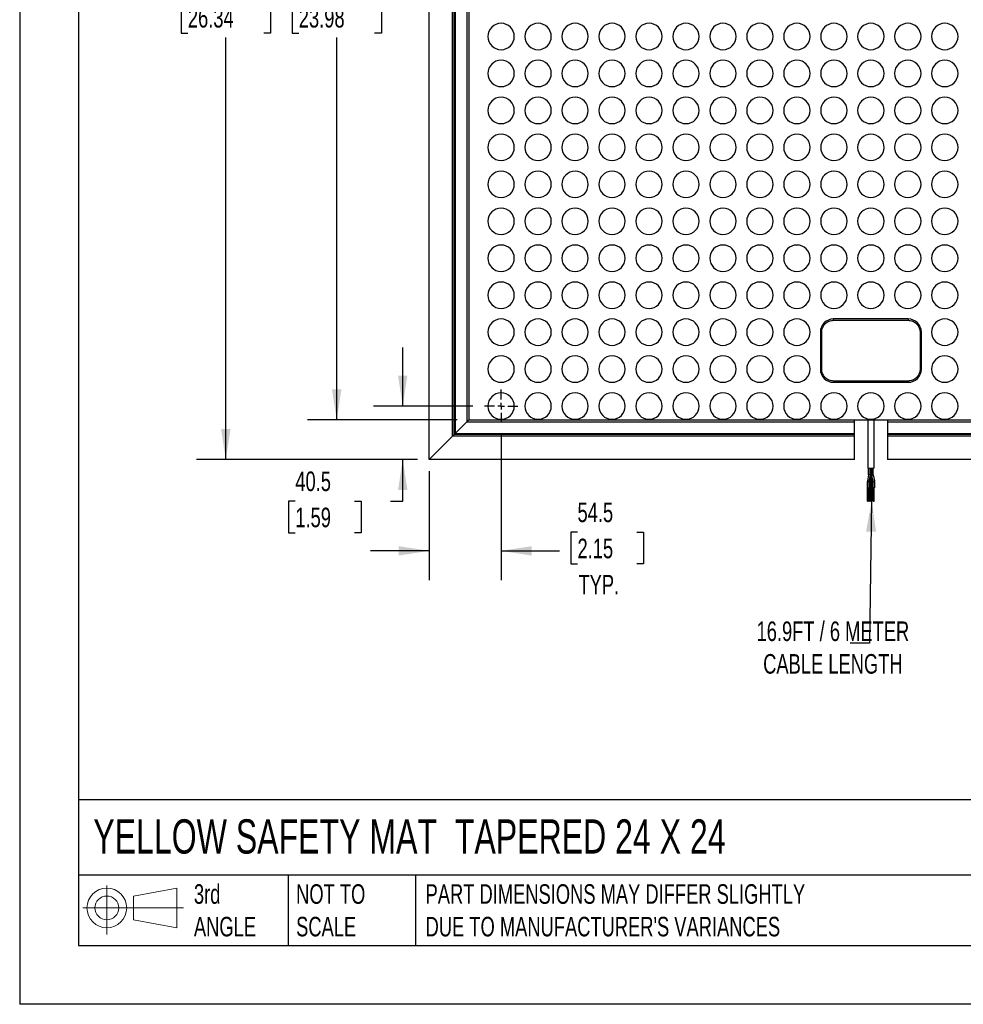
# Model space of a CAD drawing. Header units: millimetres. Extents: x 0 to 1956, y 0 to 1511.
# Tile 1 of 24: x 0 to 715, y 0 to 746. Entities that reach past the tile are written whole.
import ezdxf

# ---------------------------------------------------------------- set-up
doc = ezdxf.new("R2010")
doc.units = ezdxf.units.MM
doc.header["$LTSCALE"] = 7
doc.linetypes.add('CENTERX2', pattern=[20.32, 12.7, -2.54, 2.54, -2.54])
doc.layers.add('CENTER', color=40, linetype='CENTERX2')
doc.layers.add('DIMENSIONS', color=140, linetype='Continuous', lineweight=25)
doc.layers.add('TEXT', color=140, linetype='Continuous', lineweight=25)
doc.styles.add('SLDTEXTSTYLE0', font='TXT', dxfattribs={"width": 0.7})
doc.dimstyles.new('SLDDIMSTYLE1', dxfattribs={"dimtxt": 15.106055, "dimasz": 23.114, "dimexe": 0, "dimexo": 0.0625, "dimgap": 3.776514, "dimtad": 0, "dimtih": 1, "dimtoh": 1, "dimdec": 1, "dimrnd": 1e-09, "dimzin": 4, "dimdsep": 46, "dimtxsty": 'SLDTEXTSTYLE0', "dimsah": 1, "dimcen": 0.09, "dimadec": 0, "dimazin": 1, "dimtfac": 1, "dimtdec": 1, "dimtofl": 0, "dimtmove": 0, "dimatfit": 3, "dimfxl": 0, "dimfrac": 2, "dimtolj": 1, "dimtzin": 12, "dimarcsym": 0})
doc.dimstyles.new('SLDDIMSTYLE2', dxfattribs={"dimtxt": 15.106055, "dimasz": 23.114, "dimexe": 0, "dimexo": 0.0625, "dimgap": 3.776514, "dimtad": 0, "dimtih": 1, "dimtoh": 1, "dimdec": 1, "dimrnd": 1e-09, "dimzin": 12, "dimdsep": 46, "dimtxsty": 'SLDTEXTSTYLE0', "dimsah": 1, "dimcen": 0.09, "dimadec": 0, "dimazin": 3, "dimtfac": 1, "dimtdec": 1, "dimtmove": 0, "dimatfit": 0, "dimfxl": 0, "dimfrac": 2, "dimtolj": 1, "dimtzin": 12, "dimarcsym": 0})
doc.dimstyles.new('SLDDIMSTYLE4', dxfattribs={"dimtxt": 0.18, "dimasz": 23.114, "dimexe": 0, "dimexo": 0.0625, "dimgap": 0, "dimtad": 0, "dimtih": 1, "dimtoh": 1, "dimdec": 0, "dimrnd": 1e-09, "dimzin": 0, "dimdsep": 46, "dimtxsty": 'Standard', "dimsah": 1, "dimcen": 0.09, "dimadec": 0, "dimazin": 0, "dimtfac": 23.114, "dimtdec": 0, "dimtofl": 0, "dimtmove": 0, "dimatfit": 3, "dimfxl": 0, "dimfrac": 2, "dimtolj": 1, "dimtzin": 0, "dimarcsym": 0})

# ---------------------------------------------------------------- blocks, each defined once
blk = doc.blocks.new('Block11')
at = {"color": 7, "linetype": 'Continuous', "lineweight": 18}
for p, q in [((18.12, 37.17), (18.12, 0)), ((38.36, 29.17), (71.23, 35.22)), ((71.23, 35.22), (71.23, 5.12)), ((38.36, 11.17), (38.36, 29.17)), ((0, 20.17), (76.12, 20.17)), ((38.36, 11.17), (71.23, 5.12))]:
    blk.add_line(p, q, dxfattribs=at)
for radius in [15.05, 9]:
    blk.add_circle((18.12, 20.17), radius, dxfattribs=at)
blk = doc.blocks.new('Block12')
at = {"color": 7, "linetype": 'Continuous'}
blk.add_blockref('Block11', (0, 0), dxfattribs=at)
blk = doc.blocks.new('_D_3')
at = {"layer": 'DIMENSIONS'}
for p, q in [((331.19, 1051.73), (217.86, 1051.73)), ((240.08, 1051.73), (240.08, 787.13)), ((211.36, 759.74), (206.28, 759.74)), ((206.28, 759.74), (206.28, 735.73)), ((268.81, 759.74), (273.88, 759.74)), ((273.88, 759.74), (273.88, 735.73)), ((206.28, 735.73), (211.36, 735.73)), ((240.08, 442.73), (240.08, 732.35)), ((273.88, 735.73), (268.81, 735.73)), ((331.19, 442.73), (217.86, 442.73))]:
    blk.add_line(p, q, dxfattribs=at)
for points in [[(240.08, 1051.73), (236.53, 1028.62), (243.64, 1028.62)], [(240.08, 442.73), (243.64, 465.85), (236.53, 465.85)]]:
    blk.add_solid(points, dxfattribs=at)
at = {"layer": 'DIMENSIONS', "char_height": 14.817, "attachment_point": 1, "style": 'SLDTEXTSTYLE0'}
for s, insert in [('609.0', (211.36, 782.22)), ('23.98', (211.36, 754.83))]:
    blk.add_mtext(s, dxfattribs=dict(at, insert=insert))
blk = doc.blocks.new('_D_4')
at = {"layer": 'DIMENSIONS'}
for p, q in [((301.19, 1081.73), (133.86, 1081.73)), ((156.08, 1081.73), (156.08, 787.13)), ((127.36, 759.74), (122.28, 759.74)), ((122.28, 759.74), (122.28, 735.73)), ((184.81, 759.74), (189.88, 759.74)), ((189.88, 759.74), (189.88, 735.73)), ((122.28, 735.73), (127.36, 735.73)), ((156.08, 412.73), (156.08, 732.35)), ((189.88, 735.73), (184.81, 735.73)), ((301.19, 412.73), (133.86, 412.73))]:
    blk.add_line(p, q, dxfattribs=at)
for points in [[(156.08, 1081.73), (152.53, 1058.62), (159.64, 1058.62)], [(156.08, 412.73), (159.64, 435.85), (152.53, 435.85)]]:
    blk.add_solid(points, dxfattribs=at)
at = {"layer": 'DIMENSIONS', "char_height": 14.817, "attachment_point": 1, "style": 'SLDTEXTSTYLE0'}
for s, insert in [('669.0', (127.36, 782.22)), ('26.34', (127.36, 754.83))]:
    blk.add_mtext(s, dxfattribs=dict(at, insert=insert))
blk = doc.blocks.new('_D_5')
at = {"layer": 'DIMENSIONS'}
for p, q in [((290.07, 453.23), (290.07, 497.68)), ((343.15, 453.23), (267.85, 453.23)), ((301.19, 412.73), (267.85, 412.73)), ((290.07, 381.17), (290.07, 412.73)), ((208.73, 381.17), (203.66, 381.17)), ((203.66, 381.17), (203.66, 357.17)), ((253.62, 381.17), (258.69, 381.17)), ((258.69, 381.17), (258.69, 357.17)), ((280.85, 381.17), (290.07, 381.17)), ((203.66, 357.17), (208.73, 357.17)), ((258.69, 357.17), (253.62, 357.17))]:
    blk.add_line(p, q, dxfattribs=at)
for points in [[(290.07, 453.23), (293.63, 476.35), (286.52, 476.35)], [(290.07, 412.73), (286.52, 389.62), (293.63, 389.62)]]:
    blk.add_solid(points, dxfattribs=at)
at = {"layer": 'DIMENSIONS', "char_height": 14.817, "attachment_point": 1, "style": 'SLDTEXTSTYLE0'}
for s, insert in [('40.5', (208.73, 403.66)), ('1.59', (208.73, 376.27))]:
    blk.add_mtext(s, dxfattribs=dict(at, insert=insert))
blk = doc.blocks.new('_D_6')
at = {"layer": 'DIMENSIONS'}
for p, q in [((364.58, 431.8), (364.58, 321.32)), ((310.08, 403.84), (310.08, 321.32)), ((422.42, 357.67), (417.35, 357.67)), ((417.35, 357.67), (417.35, 333.66)), ((467.31, 357.67), (472.39, 357.67)), ((472.39, 357.67), (472.39, 333.66)), ((310.08, 343.54), (265.63, 343.54)), ((364.58, 343.54), (408.9, 343.54)), ((417.35, 333.66), (422.42, 333.66)), ((472.39, 333.66), (467.31, 333.66))]:
    blk.add_line(p, q, dxfattribs=at)
for points in [[(310.08, 343.54), (286.97, 347.1), (286.97, 339.99)], [(364.58, 343.54), (387.7, 339.99), (387.7, 347.1)]]:
    blk.add_solid(points, dxfattribs=at)
at = {"layer": 'DIMENSIONS', "char_height": 14.817, "attachment_point": 1, "style": 'SLDTEXTSTYLE0'}
for s, insert in [('54.5', (422.42, 380.15)), ('2.15', (422.42, 352.76)), ('TYP.', (423.15, 325.37))]:
    blk.add_mtext(s, dxfattribs=dict(at, insert=insert))
blk = doc.blocks.new('SW_CENTERMARKSYMBOL_3')
at = {"layer": 'CENTER', "color": 0}
for p, q in [((0, 5.08), (0, 12.54)), ((-5.08, 0), (-12.54, 0)), ((0, 0), (-2.54, 0)), ((0, 0), (0, 2.54)), ((0, 0), (0, -2.54)), ((0, 0), (2.54, 0)), ((5.08, 0), (12.54, 0)), ((0, -5.08), (0, -12.54))]:
    blk.add_line(p, q, dxfattribs=at)

msp = doc.modelspace()

# ---------------------------------------------------------------- linework, layer by layer
at = {"color": 7, "linetype": 'Continuous'}
for p in [(0.02, 1511.32), (1955.82, 0.02)]:
    msp.add_line(p, (0.02, 0.02), dxfattribs=at)
for p, q in [((310.08, 412.73), (310.08, 1081.73)), ((327.73, 430.38), (327.73, 1064.08)), ((329.07, 431.72), (329.07, 1062.75)), ((329.74, 1062.08), (329.74, 432.39)), ((338.7, 1053.11), (338.7, 441.35)), ((340.08, 1051.73), (340.08, 442.73)), ((672.83, 519.23), (616.33, 519.23)), ((616.33, 518.23), (616.33, 519.23)), ((616.33, 518.23), (672.83, 518.23)), ((672.83, 519.23), (672.83, 518.23)), ((606.33, 509.23), (606.33, 481.23)), ((607.33, 509.23), (606.33, 509.23)), ((607.33, 481.23), (607.33, 509.23)), ((681.83, 509.23), (681.83, 481.23)), ((681.83, 509.23), (682.83, 509.23)), ((682.83, 481.23), (682.83, 509.23)), ((607.33, 481.23), (606.33, 481.23)), ((681.83, 481.23), (682.83, 481.23)), ((616.33, 472.23), (616.33, 471.23)), ((672.83, 472.23), (616.33, 472.23)), ((616.33, 471.23), (672.83, 471.23)), ((672.83, 472.23), (672.83, 471.23)), ((338.7, 441.35), (329.74, 432.39)), ((338.7, 441.35), (632.08, 441.35)), ((338.98, 441.63), (338.98, 441.63)), ((340.08, 442.73), (949.08, 442.73)), ((632.08, 432.39), (632.08, 441.35)), ((642.38, 442.73), (642.38, 406.23)), ((646.78, 442.73), (646.78, 406.23)), ((657.08, 441.35), (657.08, 432.39)), ((657.08, 441.35), (950.47, 441.35)), ((310.08, 412.73), (327.73, 430.38)), ((327.73, 430.38), (329.07, 431.72)), ((632.08, 430.38), (327.73, 430.38)), ((329.74, 432.39), (329.07, 431.72)), ((632.08, 431.72), (329.07, 431.72)), ((329.74, 432.39), (632.08, 432.39)), ((632.08, 431.72), (632.08, 432.39)), ((632.08, 430.38), (632.08, 431.72)), ((632.08, 412.73), (632.08, 430.38)), ((657.08, 432.39), (959.43, 432.39)), ((657.08, 432.39), (657.08, 431.72)), ((960.1, 431.72), (657.08, 431.72)), ((657.08, 431.72), (657.08, 430.38)), ((961.44, 430.38), (657.08, 430.38)), ((657.08, 430.38), (657.08, 412.73)), ((632.08, 412.73), (310.08, 412.73)), ((979.08, 412.73), (657.08, 412.73)), ((642.38, 406.23), (646.78, 406.23)), ((642.84, 401.43), (642.84, 406.23)), ((644.04, 401.43), (644.04, 406.23)), ((644.22, 401.43), (644.22, 406.23)), ((644.35, 406.23), (644.35, 401.43)), ((644.95, 401.43), (644.95, 406.23)), ((645.55, 401.43), (645.55, 406.23)), ((646.33, 401.43), (646.33, 406.23)), ((641.89, 396.03), (641.89, 391.23)), ((641.89, 396.03), (641.91, 396.03)), ((641.91, 396.03), (643.09, 396.03)), ((642.81, 401.15), (641.93, 396.54)), ((642.84, 401.43), (642.87, 401.43)), ((642.87, 401.43), (644.04, 401.43)), ((643.09, 396.03), (643.09, 391.23)), ((643.99, 400.93), (643.11, 396.31)), ((643.32, 396.03), (643.32, 391.23)), ((643.32, 396.03), (643.32, 396.03)), ((643.32, 396.03), (643.92, 396.03)), ((643.43, 397.95), (643.34, 396.46)), ((643.92, 396.03), (644.1, 396.03)), ((643.92, 396.03), (643.92, 391.23)), ((644.21, 400.93), (643.93, 396.31)), ((644.04, 401.43), (644.22, 401.43)), ((644.1, 396.03), (644.52, 396.03)), ((644.35, 401.43), (644.35, 401.43)), ((644.35, 401.43), (644.95, 401.43)), ((644.36, 401.43), (644.36, 401)), ((644.36, 401), (644.64, 396.39)), ((644.52, 391.23), (644.52, 396.03)), ((644.52, 396.03), (644.52, 396.03)), ((644.53, 396.39), (644.58, 397.24)), ((644.53, 396.03), (644.54, 396.39)), ((644.53, 396.39), (644.53, 396.39)), ((644.64, 396.39), (644.64, 396.39)), ((644.65, 396.03), (644.65, 391.23)), ((644.65, 396.03), (645.25, 396.03)), ((644.95, 401.43), (645.13, 401.43)), ((644.96, 401.15), (645.23, 396.54)), ((645.13, 401.43), (645.54, 401.43)), ((645.25, 396.03), (645.43, 396.03)), ((645.25, 396.03), (645.25, 391.23)), ((645.43, 396.03), (645.85, 396.03)), ((645.54, 401.43), (645.55, 401.43)), ((645.54, 401.43), (646.33, 401.43)), ((645.55, 401.08), (645.56, 401.07)), ((645.83, 396.46), (645.56, 401.07)), ((645.74, 397.95), (646.06, 396.31)), ((645.83, 396.03), (645.83, 396.46)), ((645.85, 391.23), (645.85, 396.03)), ((646.08, 396.03), (646.08, 391.23)), ((646.08, 396.03), (646.11, 396.03)), ((646.11, 396.03), (647.28, 396.03)), ((646.36, 401.15), (647.23, 396.54)), ((647.28, 396.03), (647.28, 391.23)), ((641.89, 391.23), (643.09, 391.23)), ((642.09, 381.23), (642.09, 391.23)), ((642.89, 381.23), (642.89, 391.23)), ((643.32, 391.23), (643.92, 391.23)), ((643.52, 381.23), (643.52, 391.23)), ((643.92, 391.23), (644.52, 391.23)), ((644.32, 381.23), (644.32, 391.23)), ((644.65, 391.23), (645.25, 391.23)), ((644.85, 381.23), (644.85, 391.23)), ((645.25, 391.23), (645.85, 391.23)), ((645.65, 381.23), (645.65, 391.23)), ((646.08, 391.23), (647.28, 391.23)), ((646.28, 381.23), (646.28, 391.23)), ((647.08, 381.23), (647.08, 391.23)), ((642.09, 381.23), (642.89, 381.23)), ((643.52, 381.23), (644.32, 381.23)), ((644.85, 381.23), (645.65, 381.23)), ((646.28, 381.23), (647.08, 381.23))]:
    msp.add_line(p, q)
at = {"flags": 128}
for points in [[(643.97, 400.95), (644, 400.94), (644.21, 400.93)], [(645.41, 396.54), (645.6, 396.54), (645.74, 396.52), (645.82, 396.48), (645.83, 396.46)]]:
    msp.add_lwpolyline(points, dxfattribs=at)
for centre, radius, start, end in [((364.58, 733.23), 10, 90, 270), ((364.58, 733.23), 10, 270, 90), ((392.58, 733.23), 10, 90, 270), ((392.58, 733.23), 10, 270, 90), ((420.58, 733.23), 10, 90, 270), ((420.58, 733.23), 10, 270, 90), ((448.58, 733.23), 10, 90, 270), ((448.58, 733.23), 10, 270, 90), ((476.58, 733.23), 10, 90, 270), ((476.58, 733.23), 10, 270, 90), ((504.58, 733.23), 10, 90, 270), ((504.58, 733.23), 10, 270, 90), ((532.58, 733.23), 10, 90, 270), ((532.58, 733.23), 10, 270, 90), ((560.58, 733.23), 10, 90, 270), ((560.58, 733.23), 10, 270, 90), ((588.58, 733.23), 10, 90, 270), ((588.58, 733.23), 10, 270, 90), ((616.58, 733.23), 10, 90, 270), ((616.58, 733.23), 10, 270, 90), ((644.58, 733.23), 10, 90, 270), ((644.58, 733.23), 10, 270, 90), ((672.58, 733.23), 10, 90, 270), ((672.58, 733.23), 10, 270, 90), ((700.58, 733.23), 10, 90, 270), ((700.58, 733.23), 10, 270, 90), ((364.58, 705.23), 10, 90, 270), ((364.58, 705.23), 10, 270, 90), ((392.58, 705.23), 10, 90, 270), ((392.58, 705.23), 10, 270, 90), ((420.58, 705.23), 10, 90, 270), ((420.58, 705.23), 10, 270, 90), ((448.58, 705.23), 10, 90, 270), ((448.58, 705.23), 10, 270, 90), ((476.58, 705.23), 10, 90, 270), ((476.58, 705.23), 10, 270, 90), ((504.58, 705.23), 10, 90, 270), ((504.58, 705.23), 10, 270, 90), ((532.58, 705.23), 10, 90, 270), ((532.58, 705.23), 10, 270, 90), ((560.58, 705.23), 10, 90, 270), ((560.58, 705.23), 10, 270, 90), ((588.58, 705.23), 10, 90, 270), ((588.58, 705.23), 10, 270, 90), ((616.58, 705.23), 10, 90, 270), ((616.58, 705.23), 10, 270, 90), ((644.58, 705.23), 10, 90, 270), ((644.58, 705.23), 10, 270, 90), ((672.58, 705.23), 10, 90, 270), ((672.58, 705.23), 10, 270, 90), ((700.58, 705.23), 10, 90, 270), ((700.58, 705.23), 10, 270, 90), ((364.58, 677.23), 10, 90, 270), ((364.58, 677.23), 10, 270, 90), ((392.58, 677.23), 10, 90, 270), ((392.58, 677.23), 10, 270, 90), ((420.58, 677.23), 10, 90, 270), ((420.58, 677.23), 10, 270, 90), ((448.58, 677.23), 10, 90, 270), ((448.58, 677.23), 10, 270, 90), ((476.58, 677.23), 10, 90, 270), ((476.58, 677.23), 10, 270, 90), ((504.58, 677.23), 10, 90, 270), ((504.58, 677.23), 10, 270, 90), ((532.58, 677.23), 10, 90, 270), ((532.58, 677.23), 10, 270, 90), ((560.58, 677.23), 10, 90, 270), ((560.58, 677.23), 10, 270, 90), ((588.58, 677.23), 10, 90, 270), ((588.58, 677.23), 10, 270, 90), ((616.58, 677.23), 10, 90, 270), ((616.58, 677.23), 10, 270, 90), ((644.58, 677.23), 10, 90, 270), ((644.58, 677.23), 10, 270, 90), ((672.58, 677.23), 10, 90, 270), ((672.58, 677.23), 10, 270, 90), ((700.58, 677.23), 10, 90, 270), ((700.58, 677.23), 10, 270, 90), ((364.58, 649.23), 10, 90, 270), ((364.58, 649.23), 10, 270, 90), ((392.58, 649.23), 10, 90, 270), ((392.58, 649.23), 10, 270, 90), ((420.58, 649.23), 10, 90, 270), ((420.58, 649.23), 10, 270, 90), ((448.58, 649.23), 10, 90, 270), ((448.58, 649.23), 10, 270, 90), ((476.58, 649.23), 10, 90, 270), ((476.58, 649.23), 10, 270, 90), ((504.58, 649.23), 10, 90, 270), ((504.58, 649.23), 10, 270, 90), ((532.58, 649.23), 10, 90, 270), ((532.58, 649.23), 10, 270, 90), ((560.58, 649.23), 10, 90, 270), ((560.58, 649.23), 10, 270, 90), ((588.58, 649.23), 10, 90, 270), ((588.58, 649.23), 10, 270, 90), ((616.58, 649.23), 10, 90, 270), ((616.58, 649.23), 10, 270, 90), ((644.58, 649.23), 10, 90, 270), ((644.58, 649.23), 10, 270, 90), ((672.58, 649.23), 10, 90, 270), ((672.58, 649.23), 10, 270, 90), ((700.58, 649.23), 10, 90, 270), ((700.58, 649.23), 10, 270, 90), ((364.58, 621.23), 10, 90, 270), ((364.58, 621.23), 10, 270, 90), ((392.58, 621.23), 10, 90, 270), ((392.58, 621.23), 10, 270, 90), ((420.58, 621.23), 10, 90, 270), ((420.58, 621.23), 10, 270, 90), ((448.58, 621.23), 10, 90, 270), ((448.58, 621.23), 10, 270, 90), ((476.58, 621.23), 10, 90, 270), ((476.58, 621.23), 10, 270, 90), ((504.58, 621.23), 10, 90, 270), ((504.58, 621.23), 10, 270, 90), ((532.58, 621.23), 10, 90, 270), ((532.58, 621.23), 10, 270, 90), ((560.58, 621.23), 10, 90, 270), ((560.58, 621.23), 10, 270, 90), ((588.58, 621.23), 10, 90, 270), ((588.58, 621.23), 10, 270, 90), ((616.58, 621.23), 10, 90, 270), ((616.58, 621.23), 10, 270, 90), ((644.58, 621.23), 10, 90, 270), ((644.58, 621.23), 10, 270, 90), ((672.58, 621.23), 10, 90, 270), ((672.58, 621.23), 10, 270, 90), ((700.58, 621.23), 10, 90, 270), ((700.58, 621.23), 10, 270, 90), ((364.58, 593.23), 10, 90, 270), ((364.58, 593.23), 10, 270, 90), ((392.58, 593.23), 10, 90, 270), ((392.58, 593.23), 10, 270, 90), ((420.58, 593.23), 10, 90, 270), ((420.58, 593.23), 10, 270, 90), ((448.58, 593.23), 10, 90, 270), ((448.58, 593.23), 10, 270, 90), ((476.58, 593.23), 10, 90, 270), ((476.58, 593.23), 10, 270, 90), ((504.58, 593.23), 10, 90, 270), ((504.58, 593.23), 10, 270, 90), ((532.58, 593.23), 10, 90, 270), ((532.58, 593.23), 10, 270, 90), ((560.58, 593.23), 10, 90, 270), ((560.58, 593.23), 10, 270, 90), ((588.58, 593.23), 10, 90, 270), ((588.58, 593.23), 10, 270, 90), ((616.58, 593.23), 10, 90, 270), ((616.58, 593.23), 10, 270, 90), ((644.58, 593.23), 10, 90, 270), ((644.58, 593.23), 10, 270, 90), ((672.58, 593.23), 10, 90, 270), ((672.58, 593.23), 10, 270, 90), ((700.58, 593.23), 10, 90, 270), ((700.58, 593.23), 10, 270, 90), ((364.58, 565.23), 10, 90, 270), ((364.58, 565.23), 10, 270, 90), ((392.58, 565.23), 10, 90, 270), ((392.58, 565.23), 10, 270, 90), ((420.58, 565.23), 10, 90, 270), ((420.58, 565.23), 10, 270, 90), ((448.58, 565.23), 10, 90, 270), ((448.58, 565.23), 10, 270, 90), ((476.58, 565.23), 10, 90, 270), ((476.58, 565.23), 10, 270, 90), ((504.58, 565.23), 10, 90, 270), ((504.58, 565.23), 10, 270, 90), ((532.58, 565.23), 10, 90, 270), ((532.58, 565.23), 10, 270, 90), ((560.58, 565.23), 10, 90, 270), ((560.58, 565.23), 10, 270, 90), ((588.58, 565.23), 10, 90, 270), ((588.58, 565.23), 10, 270, 90), ((616.58, 565.23), 10, 90, 270), ((616.58, 565.23), 10, 270, 90), ((644.58, 565.23), 10, 90, 270), ((644.58, 565.23), 10, 270, 90), ((672.58, 565.23), 10, 90, 270), ((672.58, 565.23), 10, 270, 90), ((700.58, 565.23), 10, 90, 270), ((700.58, 565.23), 10, 270, 90), ((364.58, 537.23), 10, 90, 270), ((364.58, 537.23), 10, 270, 90), ((392.58, 537.23), 10, 90, 270), ((392.58, 537.23), 10, 270, 90), ((420.58, 537.23), 10, 90, 270), ((420.58, 537.23), 10, 270, 90), ((448.58, 537.23), 10, 90, 270), ((448.58, 537.23), 10, 270, 90), ((476.58, 537.23), 10, 90, 270), ((476.58, 537.23), 10, 270, 90), ((504.58, 537.23), 10, 90, 270), ((504.58, 537.23), 10, 270, 90), ((532.58, 537.23), 10, 90, 270), ((532.58, 537.23), 10, 270, 90), ((560.58, 537.23), 10, 90, 270), ((560.58, 537.23), 10, 270, 90), ((588.58, 537.23), 10, 90, 270), ((588.58, 537.23), 10, 270, 90), ((616.58, 537.23), 10, 90, 270), ((616.58, 537.23), 10, 270, 90), ((644.58, 537.23), 10, 90, 270), ((644.58, 537.23), 10, 270, 90), ((672.58, 537.23), 10, 90, 270), ((672.58, 537.23), 10, 270, 90), ((700.58, 537.23), 10, 90, 270), ((700.58, 537.23), 10, 270, 90), ((364.58, 509.23), 10, 90, 270), ((364.58, 509.23), 10, 270, 90), ((392.58, 509.23), 10, 90, 270), ((392.58, 509.23), 10, 270, 90), ((420.58, 509.23), 10, 90, 270), ((420.58, 509.23), 10, 270, 90), ((448.58, 509.23), 10, 90, 270), ((448.58, 509.23), 10, 270, 90), ((476.58, 509.23), 10, 90, 270), ((476.58, 509.23), 10, 270, 90), ((504.58, 509.23), 10, 90, 270), ((504.58, 509.23), 10, 270, 90), ((532.58, 509.23), 10, 90, 270), ((532.58, 509.23), 10, 270, 90), ((560.58, 509.23), 10, 90, 270), ((560.58, 509.23), 10, 270, 90), ((588.58, 509.23), 10, 90, 270), ((588.58, 509.23), 10, 270, 90), ((616.33, 509.23), 10, 90, 180), ((672.83, 509.23), 10, 0, 90), ((700.58, 509.23), 10, 90, 270), ((700.58, 509.23), 10, 270, 90), ((364.58, 481.23), 10, 90, 270), ((364.58, 481.23), 10, 270, 90), ((392.58, 481.23), 10, 90, 270), ((392.58, 481.23), 10, 270, 90), ((420.58, 481.23), 10, 90, 270), ((420.58, 481.23), 10, 270, 90), ((448.58, 481.23), 10, 90, 270), ((448.58, 481.23), 10, 270, 90), ((476.58, 481.23), 10, 90, 270), ((476.58, 481.23), 10, 270, 90), ((504.58, 481.23), 10, 90, 270), ((504.58, 481.23), 10, 270, 90), ((532.58, 481.23), 10, 90, 270), ((532.58, 481.23), 10, 270, 90), ((560.58, 481.23), 10, 90, 270), ((560.58, 481.23), 10, 270, 90), ((588.58, 481.23), 10, 90, 270), ((588.58, 481.23), 10, 270, 90), ((700.58, 481.23), 10, 90, 270), ((700.58, 481.23), 10, 270, 90), ((616.33, 481.23), 10, 180, 270), ((672.83, 481.23), 10, 270, 0), ((364.58, 453.23), 10, 90, 270), ((364.58, 453.23), 10, 270, 90), ((392.58, 453.23), 10, 90, 270), ((392.58, 453.23), 10, 270, 90), ((420.58, 453.23), 10, 90, 270), ((420.58, 453.23), 10, 270, 90), ((448.58, 453.23), 10, 90, 270), ((448.58, 453.23), 10, 270, 90), ((476.58, 453.23), 10, 90, 270), ((476.58, 453.23), 10, 270, 90), ((504.58, 453.23), 10, 90, 270), ((504.58, 453.23), 10, 270, 90), ((532.58, 453.23), 10, 90, 270), ((532.58, 453.23), 10, 270, 90), ((560.58, 453.23), 10, 90, 270), ((560.58, 453.23), 10, 270, 90), ((588.58, 453.23), 10, 90, 270), ((588.58, 453.23), 10, 270, 90), ((616.58, 453.23), 10, 90, 270), ((616.58, 453.23), 10, 270, 90), ((644.58, 453.23), 10, 90, 270), ((644.58, 453.23), 10, 270, 90), ((672.58, 453.23), 10, 90, 270), ((672.58, 453.23), 10, 270, 90), ((700.58, 453.23), 10, 90, 270), ((700.58, 453.23), 10, 270, 90), ((644.64, 396.03), 2.72, 169.20662, 180.00374), ((641.95, 396.51), 0.0371, 77.74428, 123.30846), ((641.6, 391.75), 4.81, 71.68009, 85.70096), ((642.83, 401.12), 0.0371, 77.74428, 123.30846), ((641.4, 401.43), 1.47, 349.20662, 0.00374), ((642.48, 396.36), 4.81, 71.68009, 85.70096), ((644.52, 396.03), 1.47, 169.20662, 180.00374), ((643.09, 396.34), 0.0371, 257.74428, 303.30846), ((643.83, 397.19), 0.879, 235.53504, 276.625), ((644.11, 399.38), 3.07, 266.64782, 269.95245), ((641.29, 401.43), 2.72, 349.20662, 0.00374), ((648.69, 396.03), 4.58, 176.57692, 180.01204), ((644.23, 396.84), 0.546, 257.41732, 303.61155), ((644.39, 404.01), 3.09, 266.65488, 269.45323), ((644.86, 400.28), 0.879, 83.375, 124.46496), ((645.13, 395.67), 0.879, 83.375, 124.46496), ((645.14, 398.09), 3.07, 90.04755, 93.35218), ((649.71, 401.43), 4.58, 179.98796, 183.42308), ((645.25, 400.61), 0.556, 56.96041, 102.28518), ((645.41, 393.47), 3.07, 90.04755, 93.35218), ((636.92, 396.04), 8.51, 359.98796, 3.42308), ((645.06, 404.9), 3.97, 277.24185, 289.01169), ((646.08, 396.34), 0.0371, 236.69154, 282.25572), ((645.72, 401.1), 4.81, 274.29904, 288.31991), ((644.64, 396.03), 1.47, 359.99626, 10.79338), ((647.77, 401.43), 1.47, 179.99626, 190.79338), ((646.33, 401.12), 0.0371, 56.69154, 102.25572), ((644.53, 396.03), 2.72, 359.99626, 10.79338)]:
    msp.add_arc(centre, radius, start, end)
for points, knots in [([(607.33, 509.23), (607.33, 509.76), (607.38, 510.31), (607.59, 511.43), (607.75, 511.99), (608.19, 513.1), (608.46, 513.64), (609.14, 514.67), (609.53, 515.16), (610.41, 516.04), (610.89, 516.43), (611.92, 517.1), (612.47, 517.38), (613.58, 517.82), (614.14, 517.98), (615.25, 518.18), (615.8, 518.23), (616.33, 518.23)], [0, 0, 0, 0, 0.125, 0.125, 0.25, 0.25, 0.375, 0.375, 0.5, 0.5, 0.625, 0.625, 0.75, 0.75, 0.875, 0.875, 1, 1, 1, 1]), ([(672.83, 518.23), (673.36, 518.23), (673.91, 518.18), (675.03, 517.98), (675.59, 517.82), (676.7, 517.38), (677.24, 517.1), (678.27, 516.43), (678.76, 516.04), (679.64, 515.16), (680.03, 514.67), (680.7, 513.64), (680.98, 513.1), (681.42, 511.99), (681.58, 511.43), (681.79, 510.31), (681.83, 509.76), (681.83, 509.23)], [0, 0, 0, 0, 0.125, 0.125, 0.25, 0.25, 0.375, 0.375, 0.5, 0.5, 0.625, 0.625, 0.75, 0.75, 0.875, 0.875, 1, 1, 1, 1]), ([(616.33, 472.23), (615.8, 472.23), (615.25, 472.28), (614.14, 472.49), (613.58, 472.64), (612.47, 473.08), (611.92, 473.36), (610.89, 474.04), (610.41, 474.43), (609.53, 475.31), (609.14, 475.79), (608.46, 476.82), (608.19, 477.37), (607.75, 478.47), (607.59, 479.04), (607.38, 480.15), (607.33, 480.7), (607.33, 481.23)], [0, 0, 0, 0, 0.125, 0.125, 0.25, 0.25, 0.375, 0.375, 0.5, 0.5, 0.625, 0.625, 0.75, 0.75, 0.875, 0.875, 1, 1, 1, 1]), ([(681.83, 481.23), (681.83, 480.7), (681.79, 480.15), (681.58, 479.04), (681.42, 478.47), (680.98, 477.37), (680.7, 476.82), (680.03, 475.79), (679.64, 475.31), (678.76, 474.43), (678.27, 474.04), (677.24, 473.36), (676.7, 473.08), (675.59, 472.64), (675.03, 472.49), (673.91, 472.28), (673.36, 472.23), (672.83, 472.23)], [0, 0, 0, 0, 0.125, 0.125, 0.25, 0.25, 0.375, 0.375, 0.5, 0.5, 0.625, 0.625, 0.75, 0.75, 0.875, 0.875, 1, 1, 1, 1]), ([(338.78, 441.43), (338.78, 441.43), (338.78, 441.43), (338.78, 441.43), (338.78, 441.43), (338.78, 441.43), (338.78, 441.42), (338.77, 441.42), (338.76, 441.41), (338.73, 441.38), (338.71, 441.36), (338.7, 441.35)], [0, 0, 0, 0, 0.007812, 0.007812, 0.015625, 0.03125, 0.0625, 0.125, 0.25, 0.5, 1, 1, 1, 1]), ([(338.98, 441.63), (338.97, 441.62), (338.96, 441.61), (338.93, 441.58), (338.88, 441.53), (338.82, 441.47), (338.79, 441.44), (338.78, 441.43), (338.78, 441.43), (338.78, 441.43)], [0, 0, 0, 0, 0.0884, 0.16347, 0.338703, 0.681138, 0.846774, 0.918498, 1, 1, 1, 1]), ([(632.08, 441.35), (632.08, 441.37), (632.08, 441.39), (632.08, 441.42), (632.08, 441.43), (632.08, 441.43), (632.08, 441.43), (632.08, 441.45), (632.08, 441.47), (632.08, 441.51), (632.08, 441.55), (632.08, 441.61), (632.08, 441.64), (632.08, 441.7), (632.08, 441.8), (632.08, 442.15), (632.08, 442.47), (632.08, 442.73)], [0, 0, 0, 0, 0.5, 0.75, 0.765625, 0.765625, 0.78125, 0.78125, 0.796875, 0.796875, 0.8125, 0.8125, 0.828125, 0.828125, 0.84375, 0.875, 1, 1, 1, 1]), ([(657.08, 442.73), (657.08, 442.47), (657.08, 442.15), (657.08, 441.8), (657.08, 441.7), (657.08, 441.64), (657.08, 441.61), (657.08, 441.55), (657.08, 441.51), (657.08, 441.47), (657.08, 441.45), (657.08, 441.43), (657.08, 441.43), (657.08, 441.43), (657.08, 441.42), (657.08, 441.39), (657.08, 441.37), (657.08, 441.35)], [0, 0, 0, 0, 0.125, 0.15625, 0.171875, 0.171875, 0.1875, 0.1875, 0.203125, 0.203125, 0.21875, 0.21875, 0.234375, 0.234375, 0.25, 0.5, 1, 1, 1, 1]), ([(643.34, 396.46), (643.34, 396.45), (643.32, 396.32), (643.33, 396.17), (643.34, 396.03)], [0, 0, 0, 0, 0.090379, 1, 1, 1, 1]), ([(644.63, 396.39), (644.64, 396.32), (644.65, 396.2), (644.64, 396.08), (644.64, 396.03)], [0, 0, 0, 0, 0.60285, 1, 1, 1, 1]), ([(645.56, 401.08), (645.55, 401.15), (645.54, 401.26), (645.55, 401.38), (645.55, 401.43)], [0, 0, 0, 0, 0.60285, 1, 1, 1, 1])]:
    msp.add_open_spline(points, degree=3, knots=knots)
msp.add_open_spline([(340.08, 442.73), (339.5, 442.15), (339.13, 441.78), (338.98, 441.63)], degree=3)
at = {"layer": 'TEXT'}
for p, q in [((44.45, 1466.85), (44.45, 44.45)), ((1911.35, 154.88), (44.45, 154.88)), ((1911.35, 97.79), (44.45, 97.79)), ((203.31, 97.79), (203.31, 44.45)), ((299.86, 97.79), (299.86, 44.45)), ((44.45, 44.45), (1911.35, 44.45))]:
    msp.add_line(p, q, dxfattribs=at)

# ---------------------------------------------------------------- block references
at = {"layer": 'CENTER'}
msp.add_blockref('SW_CENTERMARKSYMBOL_3', (364.58, 453.23), dxfattribs=at)
at = {"layer": 'TEXT'}
msp.add_blockref('Block12', (47.87, 52.88), dxfattribs=at)

# ---------------------------------------------------------------- texts
at = {"layer": 'DIMENSIONS', "insert": (615.83, 290.05), "char_height": 14.8167, "attachment_point": 2, "style": 'SLDTEXTSTYLE0'}
msp.add_mtext('16.9FT / 6 METER^JCABLE LENGTH', dxfattribs=at)
at = {"layer": 'TEXT', "attachment_point": 1, "style": 'SLDTEXTSTYLE0'}
for s, insert, char_height in [('YELLOW SAFETY MAT  TAPERED 24 X 24', (55.76, 140.16), 25.9292), ('3rd^JANGLE', (131.95, 90.98), 14.817), ('NOT TO^JSCALE', (209.35, 90.98), 14.8167), ("PART DIMENSIONS MAY DIFFER SLIGHTLY ^JDUE TO MANUFACTURER'S VARIANCES", (307.39, 90.98), 14.8167)]:
    msp.add_mtext(s, dxfattribs=dict(at, insert=insert, char_height=char_height))

# ---------------------------------------------------------------- dimensions: what is measured, and where the dimension line sits
at = {"layer": 'DIMENSIONS'}
for base, p1, p2, dimstyle, picture, middle in [((156.08, 1081.73), (310.08, 412.73), (310.08, 1081.73), 'SLDDIMSTYLE1', '_D_4', (156.08, 759.74)), ((240.08, 442.73), (340.08, 1051.73), (340.08, 442.73), 'SLDDIMSTYLE1', '_D_3', (240.08, 759.74)), ((290.07, 453.23), (310.08, 412.73), (352.04, 453.23), 'SLDDIMSTYLE2', '_D_5', (290.07, 381.17))]:
    dim = msp.add_linear_dim(base=base, p1=p1, p2=p2, angle=90, dimstyle=dimstyle, dxfattribs=at)
    dim.commit()
    dim.dimension.update_dxf_attribs({"geometry": picture, "text_midpoint": middle, "dimtype": 160})
dim = msp.add_linear_dim(base=(364.58, 343.54), p1=(310.08, 412.73), p2=(364.58, 440.69), text='<>\\PTYP.', dimstyle='SLDDIMSTYLE2', dxfattribs=at)
dim.commit()
dim.dimension.update_dxf_attribs({"geometry": '_D_6', "text_midpoint": (444.87, 343.54), "dimtype": 160})

# ---------------------------------------------------------------- leaders
msp.add_leader([(645.12, 381.23), (643.49, 273.5), (628.82, 273.5)], dimstyle='SLDDIMSTYLE4', dxfattribs=at)

doc.saveas('drawing.dxf')
